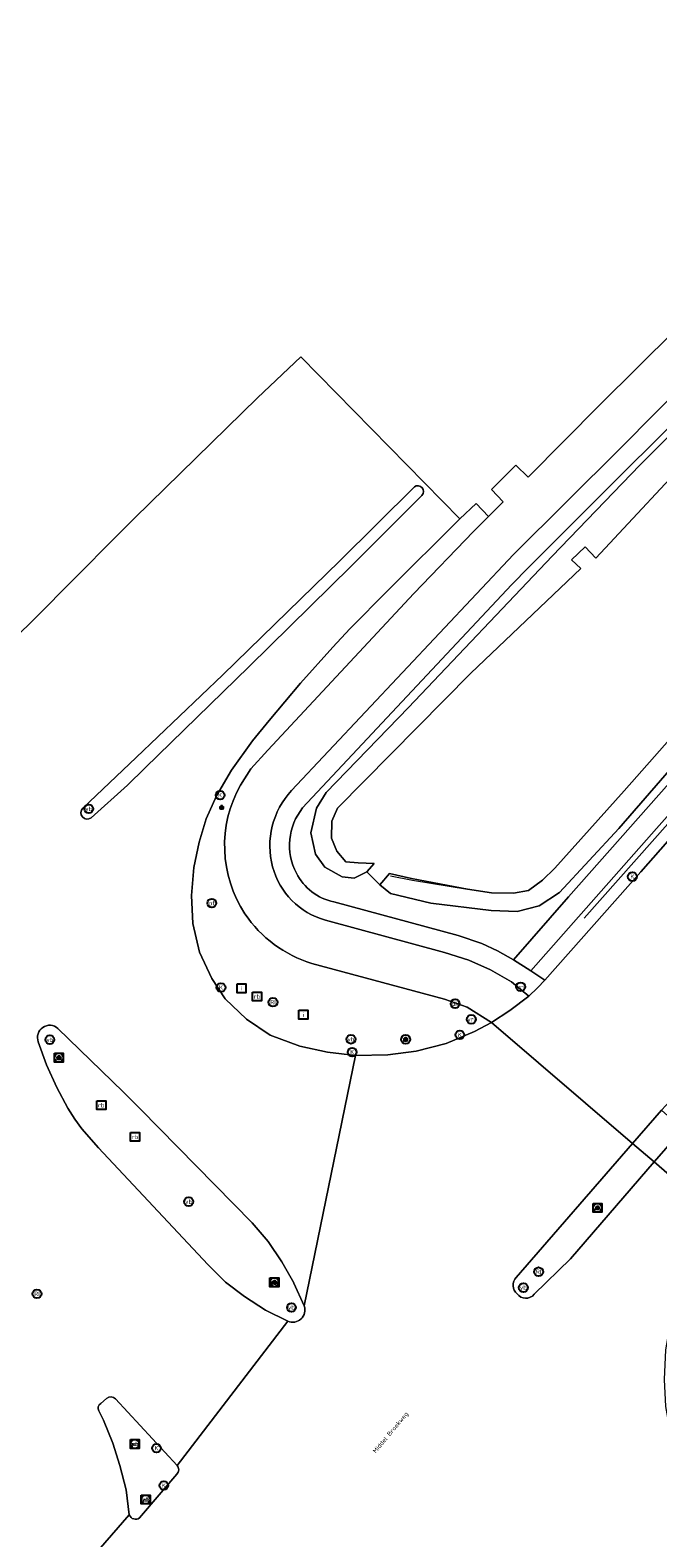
# Model space of a CAD drawing. Header units: metres. Extents: x 73718 to 76933, y 443658 to 446696.
# Tile 129 of 153: x 75396 to 75447, y 445969 to 446092. Entities that reach past the tile are written whole.
import ezdxf
from ezdxf.enums import TextEntityAlignment as Align

# ---------------------------------------------------------------- set-up
doc = ezdxf.new("R2010")
doc.units = ezdxf.units.M
for name, color, linetype, lineweight in [('B-WE-GK-BESCHOEIING-G', 130, 'GK-BESCHOEIING-SO', 18), ('B-WE-IE-MEUBILAIR-S', 7, 'Continuous', 25), ('B-WE-IE-TERREINAFSCHEIDING_KUNSTMATIG_HEKWERK-G', 20, 'IE-TERREINAFSCHEIDING_KUNSTMATIG-SO', 18), ('B-WE-OG-TERREIN_BEGROEID-GV', 7, 'Continuous', 18), ('B-WE-OG-TERREIN_OEVER-GV', 7, 'Continuous', 18), ('B-WE-OG-TOPOGRAFIE-T18', 10, 'Continuous', 18), ('B-WE-OG-WATER_SLOOT-GV', 120, 'Continuous', 18), ('B-WE-OG-WEG-GV', 7, 'Continuous', 18), ('B-WE-VH-GESLOTENVERHARDING_ASFALT-GV', 10, 'Continuous', 18), ('B-WE-VH-OPENVERHARDING_BETONSTRAATSTEEN-GV', 30, 'Continuous', 18), ('B-WE-VH-OPENVERHARDING_TEGEL-GV', 30, 'Continuous', 18)]:
    doc.layers.add(name, color=color, linetype=linetype, lineweight=lineweight)
doc.styles.add('NLCS-ISO', font='NLCS-ISO.ttf')
doc.styles.add('NLCS-ISO-M200-T18', font='NLCS-ISO.ttf', dxfattribs={"height": 0.36})
doc.linetypes.add('GK-BESCHOEIING-SO', pattern='A,18,-3,[1,NLCS.SHX,S=0.6,R=0,X=0,Y=0],-3', length=24)
doc.linetypes.add('IE-TERREINAFSCHEIDING_KUNSTMATIG-SO', pattern='A,4,[82,NLCS.SHX,S=0.75,R=90,X=0,Y=0],4,-2', length=10)

# ---------------------------------------------------------------- blocks, each defined once
blk = doc.blocks.new('SIE-MEUBILAIR_BORD_VERKEER-SO')
at = {"flags": 128}
blk.add_lwpolyline([(-1.8, 1.8), (1.8, 1.8), (1.8, -1.8), (-1.8, -1.8)], close=True, dxfattribs=at)
at = {"style": 'NLCS-ISO'}
blk.add_text('vb', height=1.8, dxfattribs=at).set_placement((0, 0), align=Align.MIDDLE_CENTER)
blk = doc.blocks.new('SIE-MEUBILAIR_BORD_WEGWIJZER-SO')
at = {"flags": 128}
blk.add_lwpolyline([(-1.8, 1.8), (1.8, 1.8), (1.8, -1.8), (-1.8, -1.8)], close=True, dxfattribs=at)
at = {"style": 'NLCS-ISO'}
blk.add_text('ww', height=1.8, dxfattribs=at).set_placement((0, 0), align=Align.MIDDLE_CENTER)
blk = doc.blocks.new('SIE-MEUBILAIR_BORD_RECLAME-SO')
at = {"flags": 128}
blk.add_lwpolyline([(-1.8, 1.8), (1.8, 1.8), (1.8, -1.8), (-1.8, -1.8)], close=True, dxfattribs=at)
at = {"style": 'NLCS-ISO'}
blk.add_text('rb', height=1.8, dxfattribs=at).set_placement((0, 0), align=Align.MIDDLE_CENTER)
blk = doc.blocks.new('SIE-MEUBILAIR_BORD_INFORMATIE-SO')
at = {"flags": 128}
blk.add_lwpolyline([(-1.8, 1.8), (1.8, 1.8), (1.8, -1.8), (-1.8, -1.8)], close=True, dxfattribs=at)
at = {"style": 'NLCS-ISO'}
blk.add_text('i', height=1.8, dxfattribs=at).set_placement((0, 0), align=Align.MIDDLE_CENTER)
blk = doc.blocks.new('SIE-MEUBILAIR_PAAL_LICHTMAST-SO')
for points in [[(-0.62, 0), (-1, 0)], [(-0.71, 0.71), (-0.44, 0.44)], [(0, 1), (0, 0.62)], [(0.44, 0.44), (0.71, 0.71)], [(1, 0), (0.62, 0)], [(-0.71, -0.71), (-0.44, -0.44)], [(0, -0.62), (0, -1)], [(0.44, -0.44), (0.71, -0.71)]]:
    blk.add_lwpolyline(points)
blk.add_circle((0, 0), 0.5)
blk = doc.blocks.new('SIE-MEUBILAIR_PAAL_VRI-SO')
blk.add_circle((0, 0), 1.8)
at = {"style": 'NLCS-ISO'}
blk.add_text('vri', height=1.8, dxfattribs=at).set_placement((0, 0), align=Align.MIDDLE_CENTER)
blk = doc.blocks.new('SIE-MEUBILAIR_PAAL_VERKEERSBORD-SO')
blk.add_circle((0, 0), 1.8)
at = {"style": 'NLCS-ISO'}
blk.add_text('vb', height=1.8, dxfattribs=at).set_placement((0, 0), align=Align.MIDDLE_CENTER)
blk = doc.blocks.new('SIE-MEUBILAIR_PAAL_PORTAAL-SO')
blk.add_circle((0, 0), 1.8)
at = {"style": 'NLCS-ISO'}
blk.add_text('pt', height=1.8, dxfattribs=at).set_placement((0, 0), align=Align.MIDDLE_CENTER)
blk = doc.blocks.new('SIE-MEUBILAIR_PAAL_DRUKKNOPPAAL-SO')
blk.add_circle((0, 0), 1.8)
at = {"style": 'NLCS-ISO'}
blk.add_text('dk', height=1.8, dxfattribs=at).set_placement((0, 0), align=Align.MIDDLE_CENTER)
blk = doc.blocks.new('SIE-MEUBILAIR_PUT_KOLK-SO')
blk.add_circle((0, 0), 1.8)
at = {"style": 'NLCS-ISO'}
blk.add_text('K', height=1.8, dxfattribs=at).set_placement((0, 0), align=Align.MIDDLE_CENTER)
blk = doc.blocks.new('SIE-MEUBILAIR_PUT_RIOOLPUT-SO')
blk.add_circle((0, 0), 1.8)
at = {"style": 'NLCS-ISO'}
blk.add_text('RI', height=1.8, dxfattribs=at).set_placement((0, 0), align=Align.MIDDLE_CENTER)

msp = doc.modelspace()

# ---------------------------------------------------------------- linework, layer by layer
at = {"layer": 'B-WE-GK-BESCHOEIING-G', "flags": 128}
for points in [[(75431.538, 446021.92), (75433.511, 446021.639), (75435.305, 446021.599), (75436.514, 446021.823), (75437.676, 446022.668), (75438.665, 446023.634), (75444.349, 446029.956), (75465.578, 446053.997), (75465.845, 446055.387), (75465.908, 446056.126)], [(75431.822, 446039.56), (75420.938, 446028.535), (75420.482, 446027.487), (75420.431, 446026.083), (75420.872, 446025.026), (75421.604, 446024.163), (75422.614, 446024.084)], [(75422.614, 446024.084), (75423.625, 446024.065)], [(75425.264, 446023.019), (75427.058, 446022.667), (75431.538, 446021.92)]]:
    msp.add_lwpolyline(points, dxfattribs=at)
at = {"layer": 'B-WE-IE-TERREINAFSCHEIDING_KUNSTMATIG_HEKWERK-G', "flags": 128}
msp.add_lwpolyline([(75554.6, 446120.34), (75542.951, 446112.433), (75526.549, 446095.974), (75510.16, 446079.493), (75502.071, 446072.818), (75500.065, 446071.554), (75492.726, 446066.935), (75486.947, 446063.251), (75478.421, 446057.438), (75468.614, 446050.599), (75441.069, 446019.558)], dxfattribs=at)
at = {"layer": 'B-WE-OG-TERREIN_BEGROEID-GV', "flags": 128}
for points in [[(75473.091, 446063.183), (75471.039, 446063.642), (75469.15, 446064.27), (75467.033, 446065.175), (75464.806, 446066.288), (75463.022, 446067.101), (75461.157, 446067.669), (75459.279, 446068.023), (75457.345, 446068.179), (75456.392, 446067.928), (75444.439, 446056.119), (75436.549, 446048.225), (75435.133, 446046.782), (75418.086, 446028.572)], [(75459.317, 446044.638), (75443.898, 446026.898), (75439.045, 446021.662), (75437.397, 446020.585), (75435.602, 446020.112), (75433.489, 446020.197), (75428.562, 446020.793), (75425.263, 446021.577), (75424.383, 446022.286), (75423.319, 446023.351), (75422.296, 446022.836), (75421.317, 446022.93), (75419.901, 446023.725), (75419.146, 446024.803), (75418.767, 446026.534), (75419.222, 446028.55), (75420.014, 446029.834), (75426.741, 446036.76), (75438.458, 446049.126), (75445.605, 446056.534), (75452.547, 446063.498)], [(75433.271, 446052.36), (75432.25, 446053.423), (75430.91, 446052.156), (75425.075, 446046.347), (75421.926, 446043.195), (75420.543, 446041.694), (75417.9, 446038.746), (75415.353, 446035.714), (75413.979, 446034.04), (75412.283, 446031.648), (75411.064, 446029.539), (75410.213, 446027.685), (75409.638, 446025.761), (75409.191, 446023.714), (75409.006, 446021.415), (75409.116, 446019.122), (75409.673, 446016.785), (75410.679, 446014.628), (75411.769, 446012.977), (75413.504, 446011.329), (75415.431, 446010.027), (75417.854, 446009.105), (75420.113, 446008.633), (75422.412, 446008.343), (75425.034, 446008.401), (75427.356, 446008.697), (75429.811, 446009.34), (75432.118, 446010.313), (75433.495, 446011.044), (75431.506, 446012.297), (75429.663, 446012.965), (75418.839, 446015.874)], [(75413.002, 446030.421), (75413.865, 446031.743), (75415.241, 446033.271), (75427.174, 446046.066), (75432.037, 446051.12), (75433.271, 446052.36)], [(75420.625, 446020.887), (75430.795, 446018.153), (75432.71, 446017.485), (75433.993, 446016.887), (75435.294, 446016.162), (75439.78, 446021.305), (75449.689, 446032.495)]]:
    msp.add_lwpolyline(points, dxfattribs=at)
at = {"layer": 'B-WE-OG-TERREIN_BEGROEID-GV'}
for points in [[(75413.377, 446019.914, -0.2798088), (75413.002, 446030.421)], [(75418.086, 446028.572, 0.2961203), (75417.573, 446023.244)], [(75417.573, 446023.244, 0.2257849), (75420.625, 446020.887)], [(75418.839, 446015.874, -0.171352), (75413.377, 446019.914)]]:
    msp.add_lwpolyline(points, format="xyb", dxfattribs=at)
at = {"layer": 'B-WE-OG-TERREIN_OEVER-GV', "flags": 128}
for points in [[(75452.547, 446063.498), (75445.605, 446056.534), (75438.458, 446049.126), (75426.741, 446036.76), (75420.014, 446029.834), (75419.222, 446028.55), (75418.767, 446026.534), (75419.146, 446024.803), (75419.901, 446023.725), (75421.317, 446022.93), (75422.296, 446022.836), (75423.319, 446023.351), (75423.926, 446024.037), (75422.614, 446024.084), (75421.604, 446024.163), (75420.872, 446025.026), (75420.431, 446026.083), (75420.482, 446027.487), (75420.938, 446028.535), (75431.822, 446039.56), (75440.796, 446048.119), (75440.036, 446048.824), (75441.147, 446049.87), (75442.012, 446048.965), (75450.703, 446058.265)], [(75465.578, 446053.997), (75444.349, 446029.956), (75438.665, 446023.634), (75437.676, 446022.668), (75436.514, 446021.823), (75435.305, 446021.599), (75433.511, 446021.639), (75431.538, 446021.92), (75426.975, 446022.792), (75425.172, 446023.221), (75424.383, 446022.286), (75425.263, 446021.577), (75428.562, 446020.793), (75433.489, 446020.197), (75435.602, 446020.112), (75437.397, 446020.585), (75439.045, 446021.662), (75443.898, 446026.898), (75459.317, 446044.638)]]:
    msp.add_lwpolyline(points, dxfattribs=at)
at = {"layer": 'B-WE-OG-WATER_SLOOT-GV', "flags": 128}
msp.add_lwpolyline([(75450.703, 446058.265), (75442.012, 446048.965), (75441.147, 446049.87), (75440.036, 446048.824), (75440.796, 446048.119), (75431.822, 446039.56), (75420.938, 446028.535), (75420.482, 446027.487), (75420.431, 446026.083), (75420.872, 446025.026), (75421.604, 446024.163), (75422.614, 446024.084), (75423.926, 446024.037), (75423.319, 446023.351), (75424.383, 446022.286), (75425.172, 446023.221), (75426.975, 446022.792), (75431.538, 446021.92), (75433.511, 446021.639), (75435.305, 446021.599), (75436.514, 446021.823), (75437.676, 446022.668), (75438.665, 446023.634), (75444.349, 446029.956), (75465.578, 446053.997)], dxfattribs=at)
at = {"layer": 'B-WE-OG-WEG-GV', "flags": 128}
msp.add_lwpolyline([(75458.641, 446040.007), (75446.976, 446026.883), (75436.72, 446015.255), (75437.848, 446014.493), (75445.688, 446023.358), (75460.566, 446040.226)], dxfattribs=at)
at = {"layer": 'B-WE-VH-GESLOTENVERHARDING_ASFALT-GV', "flags": 128}
for points in [[(75498.825, 446059.256), (75493.503, 446065.89), (75490.476, 446064.204), (75483.343, 446059.676), (75475.864, 446054.659), (75469.406, 446050.001), (75460.566, 446040.226), (75445.688, 446023.358), (75437.848, 446014.493), (75437.264, 446013.883), (75436.543, 446013.191), (75435.009, 446012.031), (75433.495, 446011.044), (75445.028, 446001.176), (75447.381, 446003.902), (75448.435, 446005.039), (75455.053, 446012.654), (75470.304, 446029.871), (75478.937, 446039.533), (75488.709, 446049.625), (75493.083, 446053.922)], [(75500.333, 446048.22), (75501.12, 446049.194), (75501.628, 446049.743), (75504.472, 446052.821), (75500.397, 446057.283), (75499.88, 446056.827), (75493.443, 446050.911), (75488.757, 446046.585), (75479.337, 446036.227), (75473.559, 446030.953), (75452.649, 446006.324), (75450.15, 446003.537), (75449.134, 446002.352), (75446.795, 445999.668), (75452.301, 445994.893), (75454.605, 445997.578), (75456.609, 445999.942), (75457.605, 446000.98), (75457.753, 446001.363), (75471.456, 446016.642), (75487.067, 446034.039), (75497.732, 446045.981), (75500.064, 446048.359)]]:
    msp.add_lwpolyline(points, close=True, dxfattribs=at)
for points in [[(75398.099, 446010.554), (75403.445, 446005.393), (75404.857, 446003.976), (75413.961, 445994.686), (75415.259, 445993.18), (75416.384, 445991.505), (75417.355, 445989.803), (75417.368, 445989.776), (75418.212, 445987.906), (75422.412, 446008.343), (75420.113, 446008.633), (75417.854, 446009.105), (75415.431, 446010.027), (75413.504, 446011.329), (75411.769, 446012.977), (75410.679, 446014.628), (75409.673, 446016.785), (75409.116, 446019.122), (75409.006, 446021.415), (75409.191, 446023.714), (75409.638, 446025.761), (75410.213, 446027.685), (75411.064, 446029.539), (75412.283, 446031.648), (75413.979, 446034.04), (75415.353, 446035.714), (75417.9, 446038.746), (75420.543, 446041.694), (75421.926, 446043.195), (75425.075, 446046.347), (75430.91, 446052.156), (75417.951, 446065.385), (75414.388, 446062.034), (75404.359, 446052.211), (75397.96, 446045.79), (75397.678, 446045.507), (75388.659, 446036.548)], [(75400.148, 446028.534), (75404.5, 446032.687), (75411.579, 446039.44), (75421.086, 446048.718), (75427.208, 446054.774)], [(75427.819, 446054.078), (75422.043, 446048.288), (75413.709, 446040.116), (75405.205, 446031.822), (75403.78, 446030.424), (75400.815, 446027.757)], [(75435.511, 445990.238), (75445.028, 446001.176), (75433.495, 446011.044), (75432.118, 446010.313), (75429.811, 446009.34), (75427.356, 446008.697), (75425.034, 446008.401), (75422.412, 446008.343), (75418.212, 445987.906)], [(75402.813, 445980.319), (75407.828, 445974.891), (75416.874, 445986.677), (75415.065, 445987.576), (75413.33, 445988.69), (75411.797, 445989.845), (75410.35, 445991.3), (75401.425, 446000.824), (75400.068, 446002.358), (75399.481, 446003.16), (75398.92, 446004.057), (75398.019, 446005.746), (75397.183, 446007.591), (75396.504, 446009.474)], [(75453.664, 445967.8), (75452.309, 445969.302), (75451.023, 445971.007), (75450.902, 445971.174), (75450.872, 445971.216), (75450.015, 445972.402), (75449.871, 445972.707), (75449.697, 445973.074), (75449.107, 445974.592), (75448.385, 445976.703), (75448.096, 445977.76), (75447.752, 445979.706), (75447.624, 445981.918), (75447.753, 445984.326), (75448.12, 445986.473), (75448.797, 445988.774), (75449.63, 445990.673), (75451.06, 445993.263), (75452.301, 445994.893), (75446.795, 445999.668), (75439.948, 445991.755), (75436.988, 445988.861)], [(75416.874, 445986.677), (75407.828, 445974.891)], [(75401.613, 445979.951), (75402.068, 445980.368)], [(75391.024, 445971.17), (75391.522, 445969.291), (75391.833, 445966.88), (75391.783, 445964.899), (75391.625, 445962.548), (75391.156, 445960.253), (75390.305, 445957.279), (75389.551, 445955.439), (75388.159, 445952.764), (75395.069, 445960.688), (75403.935, 445970.854), (75403.666, 445972.891), (75403.168, 445974.873), (75402.59, 445976.704), (75401.835, 445978.586), (75401.448, 445979.337)], [(75407.815, 445974.18), (75404.776, 445970.602)], [(75403.935, 445970.854), (75395.069, 445960.688), (75388.159, 445952.764), (75386.493, 445950.253), (75384.309, 445946.911), (75382.812, 445944.935), (75380.915, 445942.635), (75370.373, 445930.56), (75364.16, 445923.479), (75356.965, 445915.18), (75344.057, 445900.37), (75339.379, 445894.798), (75345.631, 445890.99), (75351.387, 445897.844), (75352.731, 445899.391), (75366.609, 445915.167), (75376.461, 445926.464), (75385.758, 445937.161), (75396.441, 445949.59), (75403.601, 445957.953), (75404.896, 445959.496), (75406.348, 445960.919), (75408.668, 445962.798), (75409.45, 445963.393)]]:
    msp.add_lwpolyline(points, dxfattribs=at)
at = {"layer": 'B-WE-VH-GESLOTENVERHARDING_ASFALT-GV'}
for points in [[(75427.208, 446054.774, -0.9163509), (75427.819, 446054.078)], [(75400.815, 446027.757, -0.9541652), (75400.148, 446028.534)], [(75396.504, 446009.474, -0.7988492), (75398.099, 446010.554)], [(75435.596, 445988.899, -0.4309614), (75435.511, 445990.238)], [(75436.988, 445988.861, -0.4926618), (75435.596, 445988.899)], [(75418.212, 445987.906, -0.6665403), (75416.874, 445986.677)], [(75401.448, 445979.337, -0.4128764), (75401.613, 445979.951)], [(75402.068, 445980.368, -0.38399), (75402.813, 445980.319)], [(75407.828, 445974.891, -0.4164221), (75407.815, 445974.18)], [(75404.776, 445970.602, -0.4941148), (75403.935, 445970.854)]]:
    msp.add_lwpolyline(points, format="xyb", dxfattribs=at)
at = {"layer": 'B-WE-VH-OPENVERHARDING_BETONSTRAATSTEEN-GV', "flags": 128}
for points in [[(75427.208, 446054.774), (75421.086, 446048.718), (75411.579, 446039.44), (75404.5, 446032.687), (75400.148, 446028.534)], [(75400.815, 446027.757), (75403.78, 446030.424), (75405.205, 446031.822), (75413.709, 446040.116), (75422.043, 446048.288), (75427.819, 446054.078)], [(75418.212, 445987.906), (75417.368, 445989.776), (75417.355, 445989.803), (75416.384, 445991.505), (75415.259, 445993.18), (75413.961, 445994.686), (75404.857, 446003.976), (75403.445, 446005.393), (75398.099, 446010.554)], [(75396.504, 446009.474), (75397.183, 446007.591), (75398.019, 446005.746), (75398.92, 446004.057), (75399.481, 446003.16), (75400.068, 446002.358), (75401.425, 446000.824), (75410.35, 445991.3)], [(75446.795, 445999.668), (75445.028, 446001.176), (75435.511, 445990.238)], [(75436.988, 445988.861), (75439.948, 445991.755), (75446.795, 445999.668)], [(75410.35, 445991.3), (75411.797, 445989.845), (75413.33, 445988.69), (75415.065, 445987.576), (75416.874, 445986.677)], [(75402.068, 445980.368), (75401.613, 445979.951)], [(75407.828, 445974.891), (75402.813, 445980.319)], [(75401.448, 445979.337), (75401.835, 445978.586), (75402.59, 445976.704), (75403.168, 445974.873), (75403.666, 445972.891), (75403.935, 445970.854)], [(75404.776, 445970.602), (75407.815, 445974.18)]]:
    msp.add_lwpolyline(points, dxfattribs=at)
at = {"layer": 'B-WE-VH-OPENVERHARDING_BETONSTRAATSTEEN-GV'}
for points in [[(75427.819, 446054.078, 0.9163509), (75427.208, 446054.774)], [(75400.148, 446028.534, 0.9541652), (75400.815, 446027.757)], [(75398.099, 446010.554, 0.7988492), (75396.504, 446009.474)], [(75435.511, 445990.238, 0.4309614), (75435.596, 445988.899)], [(75435.596, 445988.899, 0.4926618), (75436.988, 445988.861)], [(75416.874, 445986.677, 0.6665403), (75418.212, 445987.906)], [(75401.613, 445979.951, 0.4128764), (75401.448, 445979.337)], [(75402.813, 445980.319, 0.38399), (75402.068, 445980.368)], [(75407.815, 445974.18, 0.4164221), (75407.828, 445974.891)], [(75403.935, 445970.854, 0.4941148), (75404.776, 445970.602)]]:
    msp.add_lwpolyline(points, format="xyb", dxfattribs=at)
at = {"layer": 'B-WE-VH-OPENVERHARDING_TEGEL-GV', "flags": 128}
for points in [[(75455.701, 446069.704), (75453.522, 446069.404), (75451.068, 446068.81), (75449.09, 446068.107), (75449.213, 446067.823), (75448.534, 446067.583), (75442.363, 446061.467), (75436.502, 446055.574), (75435.484, 446056.538), (75433.501, 446054.56), (75434.447, 446053.553), (75433.271, 446052.36), (75432.037, 446051.12), (75427.174, 446046.066), (75415.241, 446033.271), (75413.865, 446031.743), (75413.002, 446030.421)], [(75460.319, 446069.453), (75458.273, 446069.705), (75455.701, 446069.704), (75443.998, 446057.894), (75435.309, 446049.245), (75417.186, 446029.982)], [(75417.186, 446029.982), (75435.309, 446049.245), (75443.998, 446057.894), (75455.701, 446069.704)], [(75418.086, 446028.572), (75435.133, 446046.782), (75436.549, 446048.225), (75444.439, 446056.119), (75456.392, 446067.928)], [(75419.946, 446019.407), (75429.656, 446016.774), (75431.661, 446016.145), (75433.417, 446015.355), (75435.131, 446014.359), (75436.543, 446013.191), (75437.264, 446013.883), (75437.848, 446014.493), (75436.72, 446015.255), (75435.294, 446016.162), (75433.993, 446016.887), (75432.71, 446017.485), (75430.795, 446018.153), (75420.625, 446020.887)], [(75418.839, 446015.874), (75429.663, 446012.965), (75431.506, 446012.297), (75433.495, 446011.044), (75435.009, 446012.031), (75436.543, 446013.191), (75435.131, 446014.359), (75433.417, 446015.355), (75431.661, 446016.145), (75429.656, 446016.774), (75419.946, 446019.407)]]:
    msp.add_lwpolyline(points, dxfattribs=at)
for points in [[(75481.208, 446063.233), (75478.364, 446062.884), (75474.434, 446059.116), (75467.058, 446052.08), (75449.689, 446032.495), (75439.78, 446021.305), (75435.294, 446016.162), (75436.72, 446015.255), (75446.976, 446026.883), (75458.641, 446040.007), (75468.172, 446050.769)], [(75447.381, 446003.902), (75445.028, 446001.176), (75446.795, 445999.668), (75449.134, 446002.352)]]:
    msp.add_lwpolyline(points, close=True, dxfattribs=at)
at = {"layer": 'B-WE-VH-OPENVERHARDING_TEGEL-GV'}
for points in [[(75413.002, 446030.421, 0.2798088), (75413.377, 446019.914)], [(75417.186, 446029.982, 0.2581322), (75415.633, 446023.759)], [(75415.633, 446023.759, -0.2581322), (75417.186, 446029.982)], [(75417.573, 446023.244, -0.2961203), (75418.086, 446028.572)], [(75415.633, 446023.759, 0.2643299), (75419.946, 446019.407)], [(75419.946, 446019.407, -0.2643299), (75415.633, 446023.759)], [(75420.625, 446020.887, -0.2257849), (75417.573, 446023.244)], [(75413.377, 446019.914, 0.171352), (75418.839, 446015.874)]]:
    msp.add_lwpolyline(points, format="xyb", dxfattribs=at)

# ---------------------------------------------------------------- block references
at = {"layer": 'B-WE-IE-MEUBILAIR-S', "xscale": 0.2, "yscale": 0.2, "zscale": 0.2}
for name, p in [('SIE-MEUBILAIR_PUT_KOLK-SO', (75411.345, 446029.605)), ('SIE-MEUBILAIR_PAAL_VERKEERSBORD-SO', (75400.623, 446028.491)), ('SIE-MEUBILAIR_PAAL_LICHTMAST-SO', (75411.472, 446028.606)), ('SIE-MEUBILAIR_PUT_KOLK-SO', (75445.009, 446022.955)), ('SIE-MEUBILAIR_PAAL_PORTAAL-SO', (75410.667, 446020.796)), ('SIE-MEUBILAIR_PUT_KOLK-SO', (75411.416, 446013.908)), ('SIE-MEUBILAIR_BORD_INFORMATIE-SO', (75413.092, 446013.843)), ('SIE-MEUBILAIR_PAAL_VRI-SO', (75435.885, 446013.965)), ('SIE-MEUBILAIR_BORD_RECLAME-SO', (75414.355, 446013.169)), ('SIE-MEUBILAIR_PUT_RIOOLPUT-SO', (75415.663, 446012.703)), ('SIE-MEUBILAIR_PAAL_DRUKKNOPPAAL-SO', (75430.534, 446012.581)), ('SIE-MEUBILAIR_BORD_INFORMATIE-SO', (75418.146, 446011.682)), ('SIE-MEUBILAIR_PAAL_VRI-SO', (75431.856, 446011.305)), ('SIE-MEUBILAIR_PUT_KOLK-SO', (75430.919, 446010.041)), ('SIE-MEUBILAIR_PAAL_VERKEERSBORD-SO', (75397.444, 446009.643)), ('SIE-MEUBILAIR_PAAL_VERKEERSBORD-SO', (75422.031, 446009.68)), ('SIE-MEUBILAIR_PUT_KOLK-SO', (75422.131, 446008.631)), ('SIE-MEUBILAIR_PAAL_PORTAAL-SO', (75426.494, 446009.669)), ('SIE-MEUBILAIR_PAAL_LICHTMAST-SO', (75426.494, 446009.669)), ('SIE-MEUBILAIR_BORD_VERKEER-SO', (75398.178, 446008.178)), ('SIE-MEUBILAIR_PAAL_PORTAAL-SO', (75398.178, 446008.178)), ('SIE-MEUBILAIR_PAAL_LICHTMAST-SO', (75398.178, 446008.178)), ('SIE-MEUBILAIR_BORD_RECLAME-SO', (75401.647, 446004.298)), ('SIE-MEUBILAIR_BORD_RECLAME-SO', (75404.404, 446001.713)), ('SIE-MEUBILAIR_PAAL_VERKEERSBORD-SO', (75408.781, 445996.424)), ('SIE-MEUBILAIR_BORD_WEGWIJZER-SO', (75442.157, 445995.921)), ('SIE-MEUBILAIR_PAAL_PORTAAL-SO', (75442.157, 445995.921)), ('SIE-MEUBILAIR_PAAL_LICHTMAST-SO', (75442.157, 445995.921)), ('SIE-MEUBILAIR_PUT_RIOOLPUT-SO', (75437.352, 445990.703)), ('SIE-MEUBILAIR_BORD_WEGWIJZER-SO', (75415.776, 445989.843)), ('SIE-MEUBILAIR_BORD_VERKEER-SO', (75415.776, 445989.843)), ('SIE-MEUBILAIR_PAAL_PORTAAL-SO', (75415.776, 445989.843)), ('SIE-MEUBILAIR_PAAL_VRI-SO', (75415.776, 445989.843)), ('SIE-MEUBILAIR_PAAL_LICHTMAST-SO', (75415.776, 445989.843)), ('SIE-MEUBILAIR_PAAL_VERKEERSBORD-SO', (75436.109, 445989.406)), ('SIE-MEUBILAIR_PUT_RIOOLPUT-SO', (75396.394, 445988.898)), ('SIE-MEUBILAIR_PAAL_VERKEERSBORD-SO', (75417.171, 445987.784)), ('SIE-MEUBILAIR_BORD_VERKEER-SO', (75404.39, 445976.645)), ('SIE-MEUBILAIR_PAAL_PORTAAL-SO', (75404.39, 445976.645)), ('SIE-MEUBILAIR_PAAL_VRI-SO', (75404.39, 445976.645)), ('SIE-MEUBILAIR_PUT_KOLK-SO', (75406.155, 445976.304)), ('SIE-MEUBILAIR_PUT_KOLK-SO', (75406.75, 445973.249)), ('SIE-MEUBILAIR_BORD_VERKEER-SO', (75405.272, 445972.109)), ('SIE-MEUBILAIR_PAAL_VRI-SO', (75405.272, 445972.109)), ('SIE-MEUBILAIR_PAAL_PORTAAL-SO', (75405.272, 445972.109))]:
    msp.add_blockref(name, p, dxfattribs=at)

# ---------------------------------------------------------------- texts
at = {"layer": 'B-WE-OG-TOPOGRAFIE-T18', "style": 'NLCS-ISO-M200-T18'}
msp.add_text('Middel Broekweg', height=0.36, rotation=50.2, dxfattribs=at).set_placement((75425.297, 445977.556), align=Align.MIDDLE)

doc.saveas('drawing.dxf')
